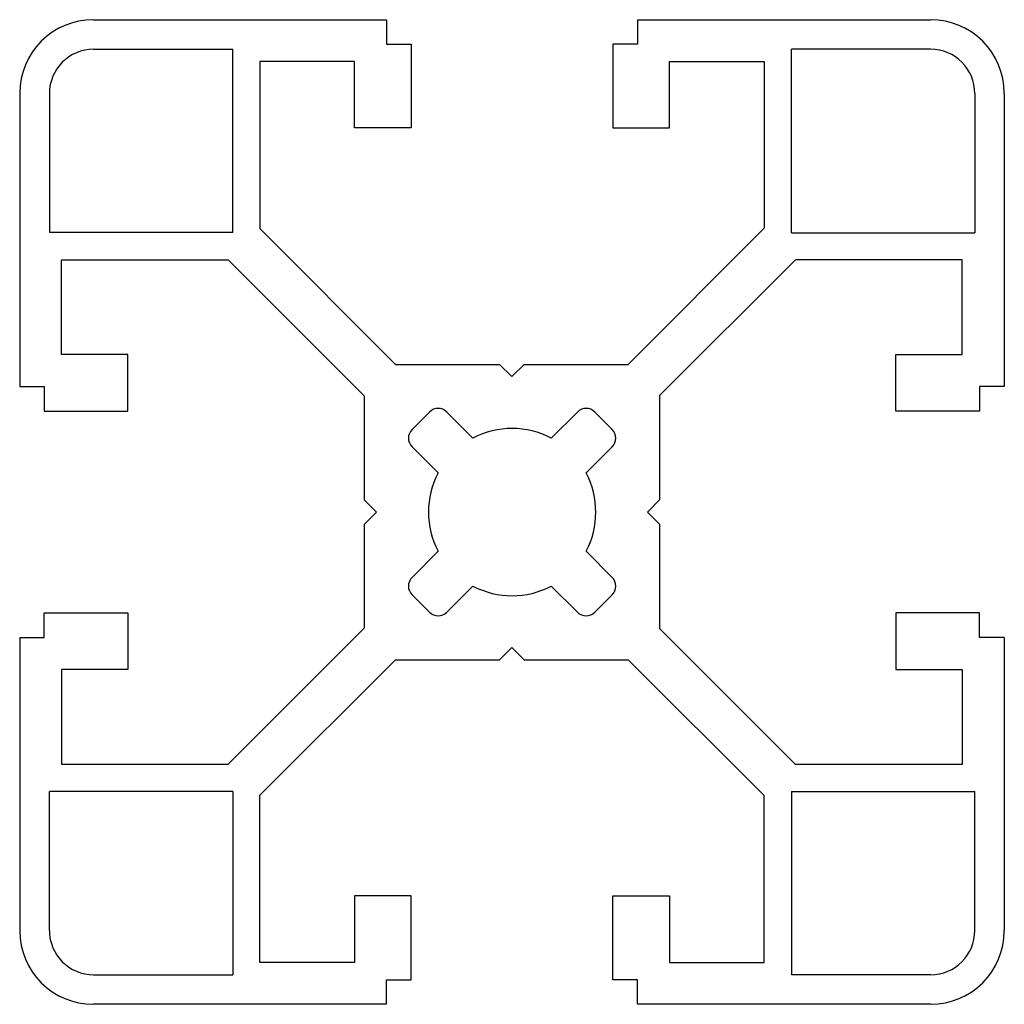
# Model space of a CAD drawing. Header units: millimetres. Extents: x -20 to 20, y -20 to 20.
import ezdxf

# ---------------------------------------------------------------- set-up
doc = ezdxf.new("R2010")
doc.units = ezdxf.units.MM

msp = doc.modelspace()

# ---------------------------------------------------------------- linework, layer by layer
at = {"color": 7, "linetype": 'Continuous'}
for p, q in [((-17.005, 20.004), (-5.105, 20.004)), ((-5.105, 20.004), (-5.105, 19.004)), ((5.095, 20.004), (16.995, 20.004)), ((5.095, 20.004), (5.095, 19.004)), ((-17, 18.804), (-11.348, 18.804)), ((-11.348, 11.352), (-11.348, 18.804)), ((-5.105, 19.004), (-4.105, 19.004)), ((-4.105, 19.004), (-4.105, 15.604)), ((4.095, 19.004), (4.095, 15.604)), ((5.095, 19.004), (4.095, 19.004)), ((17, 18.804), (11.352, 18.804)), ((11.352, 11.348), (11.352, 18.804)), ((-10.253, 18.304), (-10.253, 11.518)), ((-6.405, 18.304), (-10.253, 18.304)), ((-6.405, 15.604), (-6.405, 18.304)), ((6.395, 15.604), (6.395, 18.304)), ((6.395, 18.304), (10.244, 18.304)), ((10.244, 18.304), (10.244, 11.538)), ((-20.005, 17.004), (-20.005, 5.104)), ((-18.8, 17.004), (-18.8, 11.352)), ((18.8, 17.004), (18.8, 11.348)), ((19.995, 17.004), (19.995, 5.106)), ((-4.105, 15.604), (-6.405, 15.604)), ((4.095, 15.604), (6.395, 15.604)), ((-11.348, 11.352), (-18.8, 11.352)), ((-10.253, 11.518), (-4.737, 6)), ((10.244, 11.538), (4.712, 6)), ((11.352, 11.348), (18.8, 11.348)), ((-18.305, 10.245), (-11.531, 10.245)), ((-18.305, 6.397), (-18.305, 10.245)), ((-11.531, 10.245), (-6.005, 4.718)), ((11.513, 10.25), (5.99, 4.73)), ((18.29, 10.25), (11.513, 10.25)), ((18.29, 6.406), (18.29, 10.25)), ((15.59, 4.106), (15.59, 6.406)), ((15.59, 6.406), (18.29, 6.406)), ((-15.605, 6.397), (-18.305, 6.397)), ((-15.605, 4.104), (-15.605, 6.397)), ((-4.737, 6), (-0.508, 6)), ((-0.012, 5.505), (-0.508, 6)), ((-0.012, 5.505), (0.483, 6)), ((0.483, 6), (4.712, 6)), ((-20.005, 5.104), (-19.005, 5.104)), ((-19.005, 5.104), (-19.005, 4.104)), ((19.995, 5.106), (18.99, 5.106)), ((18.99, 5.106), (18.99, 4.106)), ((-6.005, 4.718), (-6.005, 0.501)), ((5.99, 4.73), (5.99, 0.492)), ((-19.005, 4.104), (-15.605, 4.104)), ((-3.712, 3.712), (-3.359, 4.066)), ((-2.652, 4.066), (-1.591, 3.005)), ((2.652, 4.066), (1.591, 3.005)), ((3.712, 3.712), (3.359, 4.066)), ((18.99, 4.106), (15.59, 4.106)), ((-3.712, 3.712), (-4.066, 3.359)), ((3.712, 3.712), (4.066, 3.359)), ((-4.066, 2.652), (-3.005, 1.591)), ((4.066, 2.652), (3.005, 1.591)), ((-5.504, 0), (-6.005, 0.501)), ((5.499, 0.001), (5.99, 0.492)), ((5.499, 0.001), (5.99, -0.49)), ((-5.504, 0), (-6.005, -0.501)), ((-6.005, -0.501), (-6.005, -4.719)), ((5.99, -0.49), (5.99, -4.728)), ((-3.005, -1.591), (-4.066, -2.652)), ((3.005, -1.591), (4.066, -2.652)), ((-1.591, -3.005), (-2.652, -4.066)), ((1.591, -3.005), (2.652, -4.066)), ((-3.712, -3.712), (-4.066, -3.359)), ((3.712, -3.712), (4.066, -3.359)), ((-3.712, -3.712), (-3.359, -4.066)), ((3.712, -3.712), (3.359, -4.066)), ((-19.005, -4.096), (-15.605, -4.096)), ((-19.005, -5.096), (-19.005, -4.096)), ((-15.605, -4.096), (-15.605, -6.396)), ((18.99, -4.096), (15.59, -4.096)), ((15.59, -4.096), (15.59, -6.396)), ((18.99, -5.096), (18.99, -4.096)), ((-6.005, -4.719), (-11.532, -10.246)), ((5.99, -4.728), (11.514, -10.252)), ((-20.005, -5.096), (-20.005, -16.996)), ((-20.005, -5.096), (-19.005, -5.096)), ((19.995, -5.096), (18.99, -5.096)), ((19.995, -5.096), (19.995, -16.996)), ((-0.013, -5.501), (-0.511, -6)), ((-0.013, -5.501), (0.486, -6)), ((-4.742, -6), (-10.255, -11.493)), ((-4.742, -6), (-0.511, -6)), ((0.486, -6), (4.717, -6)), ((4.717, -6), (10.24, -11.519)), ((-15.605, -6.396), (-18.305, -6.396)), ((-18.305, -6.396), (-18.305, -10.246)), ((15.59, -6.396), (18.29, -6.396)), ((18.29, -6.396), (18.29, -10.252)), ((-18.305, -10.246), (-11.532, -10.246)), ((18.29, -10.252), (11.514, -10.252)), ((-11.35, -11.346), (-18.8, -11.346)), ((-18.8, -16.996), (-18.8, -11.346)), ((-11.35, -11.346), (-11.35, -18.796)), ((-10.255, -18.296), (-10.255, -11.493)), ((10.24, -18.296), (10.24, -11.519)), ((11.348, -11.352), (18.8, -11.352)), ((11.348, -11.352), (11.348, -18.796)), ((18.8, -16.996), (18.8, -11.352)), ((-4.105, -15.596), (-6.405, -15.596)), ((-6.405, -15.596), (-6.405, -18.296)), ((-4.105, -18.996), (-4.105, -15.596)), ((4.095, -18.996), (4.095, -15.596)), ((4.095, -15.596), (6.395, -15.596)), ((6.395, -15.596), (6.395, -18.296)), ((-6.405, -18.296), (-10.255, -18.296)), ((6.395, -18.296), (10.24, -18.296)), ((-17, -18.796), (-11.35, -18.796)), ((17, -18.796), (11.348, -18.796)), ((-5.105, -19.996), (-5.105, -18.996)), ((-5.105, -18.996), (-4.105, -18.996)), ((5.095, -18.996), (4.095, -18.996)), ((5.095, -19.996), (5.095, -18.996)), ((-5.105, -19.996), (-17.005, -19.996)), ((16.995, -19.996), (5.095, -19.996))]:
    msp.add_line(p, q, dxfattribs=at)
for centre, radius, start, end in [((-17.005, 17.004), 3, 90, 180), ((16.995, 17.004), 3, 0, 90), ((-17, 17.004), 1.8, 90, 180), ((17, 17.004), 1.8, 0, 90), ((-3.005, 3.712), 0.5, 45, 135), ((3.005, 3.712), 0.5, 45, 135), ((-3.712, 3.005), 0.5, 135, 225), ((0, 0), 3.4, 62.1046, 117.8954), ((3.712, 3.005), 0.5, 315, 45), ((0, 0), 3.4, 152.1046, 207.8954), ((0, 0), 3.4, 332.1046, 27.8954), ((-3.712, -3.005), 0.5, 135, 225), ((3.712, -3.005), 0.5, 315, 45), ((0, 0), 3.4, 242.1046, 297.8954), ((-3.005, -3.712), 0.5, 225, 315), ((3.005, -3.712), 0.5, 225, 315), ((-17.005, -16.996), 3, 180, 270), ((-17, -16.996), 1.8, 180, 270), ((16.995, -16.996), 3, 270, 0), ((17, -16.996), 1.8, 270, 0)]:
    msp.add_arc(centre, radius, start, end, dxfattribs=at)

doc.saveas('drawing.dxf')
